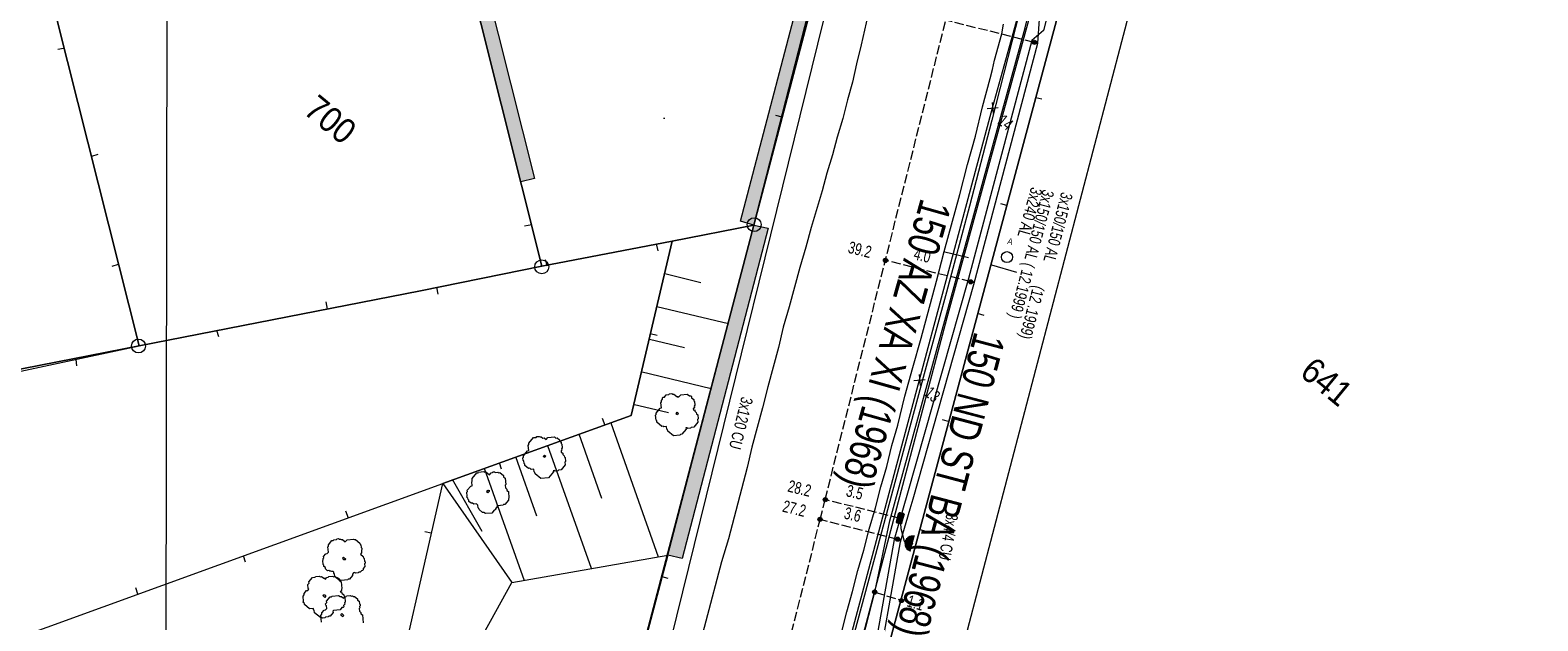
# Model space of a CAD drawing. Header units: metres. Extents: x -740 to 758, y -633 to 854.
# Tile 70 of 256: x -512 to -444, y -40 to -14. Entities that reach past the tile are written whole.
import ezdxf

# ---------------------------------------------------------------- set-up
doc = ezdxf.new("R2010")
doc.units = ezdxf.units.M
doc.header["$MEASUREMENT"] = 0
doc.linetypes.add('416_125', pattern=[0.5408, 0.416, -0.1248])
for name, color, linetype in [('Gas.LOVION', 7, 'Continuous'), ('Gis.LOVION', 7, 'Continuous'), ('Grundkarte.LOVION', 7, 'Continuous'), ('Grundkarte_Text.LOVION', 7, 'Continuous'), ('Strom.LOVION', 7, 'Continuous'), ('StromBemass.LOVION', 7, 'Continuous'), ('Telko.LOVION', 7, 'Continuous'), ('ViewBounds.LOVION', 7, 'Continuous'), ('Wasser.LOVION', 7, 'Continuous')]:
    doc.layers.add(name, color=color, linetype=linetype)
doc.styles.add('ERSTELLTER_STIL_1', font='arial.ttf')

msp = doc.modelspace()

# ---------------------------------------------------------------- hatches: boundary and pattern name
at = {"layer": 'Grundkarte.LOVION', "linetype": 'Continuous', "lineweight": 18}
for points in [[(-479.165, -22.554), (-472.727, 1.987), (-474.621, 4.727), (-475.178, 4.377), (-473.424, 1.859), (-479.773, -22.377)], [(-492.285, -9.886), (-489.581, -20.616), (-488.975, -20.468), (-491.679, -9.738)], [(-482.377, -37.468), (-478.53, -22.698), (-479.165, -22.554), (-483.012, -37.323)]]:
    msp.add_hatch(color=254, dxfattribs=at).paths.add_polyline_path(points)
at = {"layer": 'Strom.LOVION', "linetype": 'Continuous', "lineweight": 13}
for points in [[(-472.702, -35.458), (-472.8, -35.808), (-472.784, -35.821), (-472.811, -35.853), (-472.762, -35.893), (-472.626, -35.924), (-472.568, -35.918), (-472.571, -35.889), (-472.459, -35.523), (-472.446, -35.507), (-472.448, -35.478), (-472.497, -35.438), (-472.617, -35.42), (-472.633, -35.407), (-472.662, -35.41)], [(-472.165, -37.164), (-471.97, -36.436), (-472, -36.439), (-472.016, -36.426), (-472.221, -36.446), (-472.247, -36.478), (-472.276, -36.481), (-472.329, -36.545), (-472.359, -36.548), (-472.372, -36.564), (-472.369, -36.593), (-472.422, -36.657), (-472.419, -36.687), (-472.445, -36.719), (-472.425, -36.924), (-472.409, -36.937), (-472.403, -36.996), (-472.355, -37.035), (-472.352, -37.064), (-472.288, -37.117), (-472.259, -37.114), (-472.195, -37.167)]]:
    msp.add_hatch(color=7, dxfattribs=at).paths.add_polyline_path(points)
at = {"layer": 'StromBemass.LOVION', "linetype": 'Continuous', "lineweight": 13}
for points in [[(-466.551, -14.437), (-466.544, -14.428), (-466.539, -14.417), (-466.534, -14.406), (-466.531, -14.395), (-466.53, -14.383), (-466.53, -14.371), (-466.532, -14.359), (-466.535, -14.348), (-466.539, -14.337), (-466.545, -14.326), (-466.552, -14.317), (-466.56, -14.308), (-466.569, -14.301), (-466.579, -14.294), (-466.59, -14.289), (-466.601, -14.286), (-466.613, -14.283), (-466.625, -14.283), (-466.637, -14.283), (-466.648, -14.286), (-466.66, -14.289), (-466.67, -14.295), (-466.68, -14.301), (-466.69, -14.309), (-466.698, -14.317), (-466.705, -14.327), (-466.71, -14.337), (-466.715, -14.348), (-466.718, -14.36), (-466.719, -14.372), (-466.719, -14.384), (-466.717, -14.395), (-466.714, -14.407), (-466.71, -14.418), (-466.704, -14.428), (-466.697, -14.438), (-466.689, -14.447), (-466.68, -14.454), (-466.67, -14.46), (-466.659, -14.465), (-466.648, -14.469), (-466.636, -14.471), (-466.624, -14.472), (-466.612, -14.471), (-466.601, -14.469), (-466.589, -14.465), (-466.579, -14.46), (-466.569, -14.454), (-466.559, -14.446)], [(-473.217, -24.192), (-473.21, -24.183), (-473.204, -24.172), (-473.2, -24.162), (-473.197, -24.15), (-473.195, -24.139), (-473.195, -24.127), (-473.197, -24.115), (-473.2, -24.104), (-473.204, -24.093), (-473.21, -24.083), (-473.217, -24.073), (-473.225, -24.065), (-473.234, -24.057), (-473.244, -24.051), (-473.255, -24.046), (-473.266, -24.042), (-473.277, -24.04), (-473.289, -24.039), (-473.301, -24.04), (-473.312, -24.042), (-473.323, -24.046), (-473.334, -24.051), (-473.344, -24.057), (-473.353, -24.065), (-473.361, -24.074), (-473.368, -24.083), (-473.373, -24.093), (-473.378, -24.104), (-473.381, -24.116), (-473.382, -24.127), (-473.382, -24.139), (-473.38, -24.151), (-473.378, -24.162), (-473.373, -24.173), (-473.367, -24.183), (-473.361, -24.193), (-473.352, -24.201), (-473.343, -24.209), (-473.333, -24.215), (-473.323, -24.22), (-473.312, -24.224), (-473.3, -24.226), (-473.288, -24.226), (-473.277, -24.226), (-473.265, -24.223), (-473.254, -24.22), (-473.243, -24.215), (-473.234, -24.208), (-473.225, -24.201)], [(-469.401, -25.152), (-469.394, -25.142), (-469.389, -25.132), (-469.385, -25.121), (-469.382, -25.11), (-469.38, -25.098), (-469.38, -25.086), (-469.382, -25.075), (-469.385, -25.063), (-469.389, -25.052), (-469.395, -25.042), (-469.402, -25.033), (-469.41, -25.024), (-469.419, -25.017), (-469.429, -25.011), (-469.439, -25.006), (-469.45, -25.002), (-469.462, -25), (-469.474, -24.999), (-469.485, -25), (-469.497, -25.002), (-469.508, -25.006), (-469.518, -25.011), (-469.528, -25.017), (-469.537, -25.025), (-469.545, -25.033), (-469.552, -25.043), (-469.558, -25.053), (-469.562, -25.064), (-469.565, -25.075), (-469.566, -25.087), (-469.566, -25.099), (-469.565, -25.11), (-469.562, -25.121), (-469.558, -25.132), (-469.552, -25.143), (-469.545, -25.152), (-469.537, -25.161), (-469.528, -25.168), (-469.518, -25.174), (-469.507, -25.179), (-469.496, -25.183), (-469.485, -25.185), (-469.473, -25.186), (-469.461, -25.185), (-469.45, -25.183), (-469.439, -25.179), (-469.428, -25.174), (-469.418, -25.168), (-469.409, -25.16)], [(-475.905, -34.894), (-475.898, -34.885), (-475.893, -34.875), (-475.888, -34.864), (-475.885, -34.852), (-475.884, -34.84), (-475.884, -34.829), (-475.886, -34.817), (-475.889, -34.806), (-475.893, -34.795), (-475.899, -34.784), (-475.906, -34.775), (-475.914, -34.766), (-475.923, -34.759), (-475.933, -34.752), (-475.943, -34.747), (-475.955, -34.744), (-475.966, -34.742), (-475.978, -34.741), (-475.99, -34.742), (-476.001, -34.744), (-476.013, -34.748), (-476.023, -34.753), (-476.033, -34.759), (-476.042, -34.767), (-476.05, -34.775), (-476.057, -34.785), (-476.063, -34.795), (-476.067, -34.806), (-476.07, -34.818), (-476.071, -34.829), (-476.071, -34.841), (-476.07, -34.853), (-476.067, -34.864), (-476.063, -34.875), (-476.057, -34.885), (-476.05, -34.895), (-476.042, -34.904), (-476.033, -34.911), (-476.023, -34.917), (-476.012, -34.922), (-476.001, -34.926), (-475.989, -34.928), (-475.977, -34.929), (-475.966, -34.928), (-475.954, -34.926), (-475.943, -34.922), (-475.932, -34.917), (-475.922, -34.911), (-475.913, -34.903)], [(-476.142, -35.773), (-476.135, -35.763), (-476.13, -35.753), (-476.125, -35.742), (-476.123, -35.731), (-476.121, -35.72), (-476.121, -35.708), (-476.123, -35.697), (-476.126, -35.685), (-476.13, -35.675), (-476.135, -35.665), (-476.142, -35.655), (-476.15, -35.647), (-476.159, -35.64), (-476.169, -35.633), (-476.179, -35.628), (-476.19, -35.625), (-476.202, -35.623), (-476.213, -35.622), (-476.225, -35.623), (-476.236, -35.625), (-476.247, -35.629), (-476.258, -35.634), (-476.267, -35.64), (-476.276, -35.647), (-476.284, -35.656), (-476.291, -35.665), (-476.296, -35.675), (-476.301, -35.686), (-476.303, -35.697), (-476.305, -35.709), (-476.305, -35.72), (-476.303, -35.732), (-476.3, -35.743), (-476.296, -35.754), (-476.29, -35.764), (-476.284, -35.773), (-476.276, -35.781), (-476.267, -35.789), (-476.257, -35.795), (-476.247, -35.8), (-476.236, -35.803), (-476.224, -35.805), (-476.213, -35.806), (-476.201, -35.805), (-476.19, -35.803), (-476.179, -35.8), (-476.168, -35.795), (-476.159, -35.788), (-476.15, -35.781)], [(-472.553, -35.73), (-472.546, -35.721), (-472.541, -35.71), (-472.536, -35.699), (-472.533, -35.687), (-472.532, -35.675), (-472.532, -35.663), (-472.533, -35.652), (-472.536, -35.64), (-472.541, -35.629), (-472.547, -35.618), (-472.554, -35.609), (-472.562, -35.6), (-472.571, -35.592), (-472.581, -35.586), (-472.592, -35.581), (-472.604, -35.577), (-472.615, -35.575), (-472.627, -35.574), (-472.639, -35.575), (-472.651, -35.577), (-472.663, -35.581), (-472.673, -35.586), (-472.683, -35.593), (-472.693, -35.6), (-472.701, -35.609), (-472.708, -35.619), (-472.714, -35.629), (-472.718, -35.641), (-472.721, -35.652), (-472.722, -35.664), (-472.722, -35.676), (-472.721, -35.688), (-472.718, -35.7), (-472.713, -35.711), (-472.708, -35.721), (-472.7, -35.731), (-472.692, -35.74), (-472.683, -35.747), (-472.673, -35.754), (-472.662, -35.759), (-472.651, -35.762), (-472.639, -35.765), (-472.627, -35.765), (-472.615, -35.764), (-472.603, -35.762), (-472.592, -35.758), (-472.581, -35.753), (-472.571, -35.747), (-472.562, -35.739)], [(-472.668, -36.664), (-472.662, -36.654), (-472.656, -36.644), (-472.652, -36.633), (-472.649, -36.622), (-472.647, -36.61), (-472.647, -36.598), (-472.649, -36.586), (-472.652, -36.575), (-472.656, -36.564), (-472.662, -36.553), (-472.669, -36.544), (-472.677, -36.535), (-472.686, -36.528), (-472.696, -36.521), (-472.707, -36.516), (-472.718, -36.513), (-472.73, -36.51), (-472.742, -36.51), (-472.754, -36.511), (-472.765, -36.513), (-472.776, -36.517), (-472.787, -36.522), (-472.797, -36.528), (-472.806, -36.536), (-472.814, -36.544), (-472.821, -36.554), (-472.827, -36.564), (-472.831, -36.575), (-472.834, -36.587), (-472.836, -36.599), (-472.836, -36.61), (-472.834, -36.622), (-472.831, -36.634), (-472.827, -36.645), (-472.821, -36.655), (-472.814, -36.665), (-472.806, -36.673), (-472.797, -36.681), (-472.787, -36.687), (-472.776, -36.692), (-472.765, -36.696), (-472.753, -36.698), (-472.741, -36.699), (-472.729, -36.698), (-472.718, -36.695), (-472.706, -36.692), (-472.696, -36.687), (-472.686, -36.68), (-472.677, -36.673)], [(-473.7, -39.031), (-473.693, -39.022), (-473.687, -39.011), (-473.683, -39), (-473.68, -38.989), (-473.679, -38.977), (-473.679, -38.965), (-473.68, -38.954), (-473.683, -38.942), (-473.687, -38.931), (-473.693, -38.921), (-473.7, -38.911), (-473.708, -38.903), (-473.717, -38.895), (-473.727, -38.889), (-473.738, -38.884), (-473.749, -38.88), (-473.761, -38.878), (-473.773, -38.877), (-473.784, -38.878), (-473.796, -38.88), (-473.807, -38.884), (-473.818, -38.889), (-473.828, -38.896), (-473.837, -38.903), (-473.845, -38.912), (-473.852, -38.921), (-473.858, -38.932), (-473.862, -38.943), (-473.865, -38.954), (-473.866, -38.966), (-473.866, -38.978), (-473.865, -38.989), (-473.862, -39.001), (-473.857, -39.012), (-473.852, -39.022), (-473.845, -39.032), (-473.837, -39.04), (-473.827, -39.048), (-473.817, -39.054), (-473.807, -39.059), (-473.795, -39.063), (-473.784, -39.065), (-473.772, -39.065), (-473.76, -39.065), (-473.749, -39.062), (-473.737, -39.059), (-473.727, -39.054), (-473.717, -39.047), (-473.708, -39.04)], [(-472.501, -39.408), (-472.494, -39.399), (-472.488, -39.389), (-472.484, -39.378), (-472.481, -39.367), (-472.48, -39.355), (-472.48, -39.344), (-472.481, -39.332), (-472.484, -39.321), (-472.489, -39.31), (-472.494, -39.3), (-472.501, -39.291), (-472.509, -39.282), (-472.518, -39.275), (-472.528, -39.269), (-472.538, -39.264), (-472.549, -39.26), (-472.561, -39.258), (-472.572, -39.257), (-472.584, -39.258), (-472.595, -39.26), (-472.606, -39.264), (-472.617, -39.269), (-472.626, -39.275), (-472.635, -39.283), (-472.643, -39.291), (-472.65, -39.3), (-472.655, -39.311), (-472.66, -39.321), (-472.662, -39.333), (-472.664, -39.344), (-472.664, -39.356), (-472.662, -39.367), (-472.659, -39.378), (-472.655, -39.389), (-472.65, -39.399), (-472.643, -39.409), (-472.635, -39.417), (-472.626, -39.424), (-472.616, -39.431), (-472.606, -39.435), (-472.594, -39.439), (-472.583, -39.441), (-472.572, -39.442), (-472.56, -39.441), (-472.549, -39.439), (-472.538, -39.435), (-472.527, -39.43), (-472.517, -39.424), (-472.508, -39.417)]]:
    msp.add_hatch(color=7, dxfattribs=at).paths.add_polyline_path(points)

# ---------------------------------------------------------------- linework, layer by layer
at = {"layer": 'Gas.LOVION', "color": 5, "linetype": 'Continuous', "lineweight": 18}
msp.add_lwpolyline([(-497.516, -140.635), (-496.321, -133.056), (-494.832, -124.103), (-492.381, -110.932), (-489.72, -100.061), (-485.993, -84.062), (-482.878, -73.753), (-479.464, -62.424), (-476.437, -50.912), (-476.108, -49.594), (-475.771, -46.532), (-470.529, -26.689), (-463.97, -2.788), (-464.107, -1.382), (-464.272, -0.601), (-467.443, 20.34), (-469.368, 30.807), (-470.131, 34.988), (-470.255, 35.493)], dxfattribs=at)
at = {"layer": 'Gas.LOVION', "color": 7, "linetype": 'Continuous', "lineweight": 13}
msp.add_lwpolyline([(-483.208, -17.777), (-483.179, -17.774)], dxfattribs=at)
at = {"layer": 'Gis.LOVION', "color": 7, "linetype": 'Continuous', "lineweight": 13}
msp.add_lwpolyline([(-483.208, -17.777), (-483.179, -17.774)], dxfattribs=at)
at = {"layer": 'Grundkarte.LOVION', "color": 8, "linetype": 'Continuous', "lineweight": 18}
for points in [[(-507.816, -132.17), (-496.956, -90.587), (-498.423, -90.996), (-497.678, -88.648), (-496.361, -84.884), (-494.869, -81.102), (-493.663, -77.408), (-492.451, -73.181), (-479.165, -22.554), (-473.267, -0.046), (-472.213, 3.987), (-474.117, 12.875), (-474.589, 14.986), (-486.99, 64.433), (-497.862, 107.615), (-501.852, 123.333)], [(-501.026, -100.65), (-498.423, -90.996), (-496.956, -90.587), (-507.816, -132.17), (-496.956, -90.587), (-498.423, -90.996), (-497.678, -88.648), (-496.361, -84.884), (-494.869, -81.102), (-493.663, -77.408), (-492.451, -73.181), (-479.165, -22.554), (-473.267, -0.046), (-472.213, 3.987), (-474.117, 12.875), (-474.589, 14.986), (-486.99, 64.433)], [(-479.165, -22.554), (-472.897, 1.911), (-474.861, 4.763), (-475.794, 8.869), (-473.441, 9.897), (-474.589, 14.986), (-497.087, 9.299), (-514.91, 4.778), (-531.176, 0.646), (-531.421, -0.176), (-533.377, -12.514), (-535.621, -25.532), (-537.077, -33.92), (-506.655, -27.961)], [(-514.91, 4.778), (-514.095, 1.577), (-506.655, -27.961)], [(-457.827, -7.729), (-458.771, -9.86), (-461.381, -9.17), (-470.357, -43.416), (-465.351, -49.577)], [(-465.271, -12.003), (-475.733, -51.005)], [(-465.271, -12.003), (-475.733, -51.005)], [(-465.271, -12.003), (-475.733, -51.005)], [(-475.733, -51.005), (-465.271, -12.003)], [(-473.995, -12.856), (-474.368, -14.489), (-474.58, -15.337), (-474.766, -16.153), (-474.985, -16.943), (-475.197, -17.791), (-475.442, -18.613), (-475.66, -19.403), (-475.905, -20.225), (-476.123, -21.015), (-476.613, -22.659), (-476.852, -23.539), (-477.117, -24.452), (-477.596, -26.213), (-477.861, -27.125), (-478.068, -28.032), (-478.546, -29.793), (-478.779, -30.732), (-479.257, -32.493), (-479.464, -33.4), (-480.305, -36.586), (-480.618, -37.621), (-482.02, -42.931)], [(-475.487, -41.73), (-475.021, -39.852), (-474.755, -38.94), (-474.522, -38.001), (-474.256, -37.088), (-474.023, -36.149), (-473.731, -35.204), (-473.498, -34.265), (-473.233, -33.353), (-472.999, -32.414), (-472.734, -31.501), (-472.418, -30.199), (-472.07, -28.924), (-471.695, -27.616), (-470.999, -25.065), (-470.656, -23.731), (-469.96, -21.181), (-469.617, -19.847), (-469.269, -18.571), (-468.953, -17.27), (-468.605, -15.994), (-468.496, -15.599), (-468.419, -15.178), (-468.091, -13.993), (-468.014, -13.572)], [(-510.288, -14.69), (-510.027, -14.635)], [(-466.297, -16.921), (-466.569, -16.859)], [(-478.197, -17.641), (-477.925, -17.703)], [(-508.498, -19.392), (-508.785, -19.479)], [(-488.65, -24.397), (-489.581, -20.616)], [(-468.146, -21.594), (-467.874, -21.657)], [(-539.528, -101.961), (-541.036, -95.606), (-541.99, -89.167), (-542.456, -82.592), (-542.511, -75.977), (-542.056, -68.544), (-541.269, -60.575), (-539.832, -50.179), (-537.845, -38.458), (-537.077, -33.92), (-506.655, -27.961), (-494.07, -25.489), (-488.65, -24.397), (-482.82, -23.266), (-479.165, -22.554), (-492.451, -73.181), (-493.663, -77.408), (-494.869, -81.102), (-496.361, -84.884), (-497.678, -88.648), (-498.423, -90.996), (-501.026, -100.65)], [(-489.418, -22.581), (-489.099, -22.52)], [(-495.618, -45.324), (-493.079, -34.111), (-484.657, -31.071), (-482.82, -23.266), (-488.65, -24.397), (-494.07, -25.489), (-506.655, -27.961)], [(-483.456, -23.712), (-483.516, -23.393)], [(-488.503, -24.087), (-488.415, -24.374)], [(-507.862, -24.384), (-507.575, -24.297)], [(-493.286, -25.648), (-493.347, -25.329)], [(-498.306, -25.992), (-498.246, -26.311)], [(-468.868, -26.601), (-469.172, -26.512)], [(-503.089, -27.553), (-503.177, -27.266)], [(-483.499, -27.499), (-483.803, -27.411)], [(-531.515, -62.991), (-535.515, -63.796), (-533.307, -56.457), (-530.777, -47.875), (-520.793, -44.18), (-517.947, -30.365), (-506.655, -27.961)], [(-509.435, -28.853), (-509.464, -28.56)], [(-485.945, -31.197), (-485.826, -31.51)], [(-470.749, -31.248), (-470.445, -31.336)], [(-490.452, -33.47), (-490.539, -33.183)], [(-520.793, -44.18), (-493.079, -34.111)], [(-497.422, -35.333), (-497.303, -35.647)], [(-493.874, -36.257), (-493.602, -36.319)], [(-471.471, -36.254), (-471.743, -36.192)], [(-501.897, -37.633), (-501.984, -37.346)], [(-484.803, -44.09), (-483.012, -37.323)], [(-482.999, -38.357), (-483.271, -38.295)], [(-506.811, -38.764), (-506.724, -39.051)]]:
    msp.add_lwpolyline(points, dxfattribs=at)
at = {"layer": 'Grundkarte.LOVION', "color": 253, "linetype": 'Continuous', "lineweight": 18}
for points in [[(-497.087, 9.299), (-474.589, 14.986), (-474.117, 12.875), (-472.213, 3.987), (-473.267, -0.046), (-479.165, -22.554), (-482.82, -23.266), (-488.65, -24.397), (-492.285, -9.886), (-494.464, -1.203)], [(-494.07, -25.489), (-506.655, -27.961), (-537.077, -33.92), (-535.621, -25.532), (-533.377, -12.514), (-531.421, -0.176), (-532.14, -0.069), (-532.069, 0.411), (-514.91, 4.778), (-497.087, 9.299), (-494.464, -1.203), (-492.285, -9.886), (-488.65, -24.397)]]:
    msp.add_lwpolyline(points, close=True, dxfattribs=at)
at = {"layer": 'Grundkarte.LOVION', "color": 8, "linetype": 'Continuous', "lineweight": 18}
for points in [[(-497.087, 9.299), (-474.589, 14.986), (-474.117, 12.875), (-472.213, 3.987), (-473.267, -0.046), (-479.165, -22.554), (-482.82, -23.266), (-488.65, -24.397), (-492.285, -9.886), (-494.464, -1.203)], [(-494.07, -25.489), (-506.655, -27.961), (-514.91, 4.778), (-497.087, 9.299), (-494.464, -1.203), (-492.285, -9.886), (-488.65, -24.397)], [(-514.91, 4.778), (-506.655, -27.961), (-537.077, -33.92), (-535.621, -25.532), (-533.377, -12.514), (-531.421, -0.176), (-532.14, -0.069), (-532.069, 0.411)]]:
    msp.add_lwpolyline(points, close=True, dxfattribs=at)
at = {"layer": 'Grundkarte.LOVION', "color": 7, "linetype": 'Continuous', "lineweight": 13}
for points in [[(-479.165, -22.554), (-479.773, -22.377), (-473.424, 1.859), (-475.178, 4.377), (-474.621, 4.727), (-472.727, 1.987)], [(-492.285, -9.886), (-491.679, -9.738), (-488.975, -20.468), (-489.581, -20.616)], [(-483.012, -37.323), (-479.165, -22.554), (-482.82, -23.266), (-484.657, -31.071), (-493.079, -34.111), (-489.986, -38.537)], [(-482.377, -37.468), (-483.012, -37.323), (-479.165, -22.554), (-478.53, -22.698)]]:
    msp.add_lwpolyline(points, close=True, dxfattribs=at)
at = {"layer": 'Grundkarte.LOVION', "color": 253, "linetype": 'Continuous', "lineweight": 18}
for points in [[(-475.733, -51.005), (-465.271, -12.003)], [(-539.528, -101.961), (-541.036, -95.606), (-541.99, -89.167), (-542.456, -82.592), (-542.511, -75.977), (-542.056, -68.544), (-541.269, -60.575), (-539.832, -50.179), (-537.845, -38.458), (-537.077, -33.92), (-506.655, -27.961), (-494.07, -25.489), (-488.65, -24.397), (-482.82, -23.266), (-479.165, -22.554), (-492.451, -73.181), (-493.663, -77.408), (-494.869, -81.102), (-496.361, -84.884), (-497.678, -88.648), (-498.423, -90.996), (-501.026, -100.65)], [(-519.785, -55.401), (-509.649, -52.962), (-501.684, -51.001), (-498.371, -50.115), (-497.735, -49.669), (-496.182, -47.714), (-492.939, -43.703), (-491.97, -42.13), (-489.986, -38.537), (-483.012, -37.323), (-484.803, -44.09), (-489.278, -42.458), (-491.767, -46.928), (-494.195, -50.21), (-495.204, -51.372), (-496.289, -52.365), (-498.047, -53.128), (-499.989, -53.525), (-500.85, -55.294), (-505.758, -56.483), (-508.678, -57.153), (-508.782, -56.69), (-530.644, -61.931)]]:
    msp.add_lwpolyline(points, dxfattribs=at)
at = {"layer": 'Grundkarte.LOVION', "color": 7, "linetype": 'Continuous', "lineweight": 13}
for points in [[(-483.208, -17.777), (-483.15, -17.771)], [(-483.151, -24.717), (-481.545, -25.121)], [(-483.508, -26.2), (-480.302, -26.95)], [(-483.839, -27.651), (-482.265, -28.029)], [(-484.229, -29.108), (-481.081, -29.864)], [(-484.56, -30.559), (-482.986, -30.937)], [(-485.571, -31.396), (-483.448, -37.396)], [(-487.001, -31.891), (-485.98, -34.776)], [(-489.827, -32.906), (-488.888, -35.563)], [(-488.398, -32.412), (-486.443, -37.895)], [(-491.225, -33.427), (-489.433, -38.454)], [(-492.654, -33.921), (-491.333, -36.245)]]:
    msp.add_lwpolyline(points, dxfattribs=at)
at = {"layer": 'Grundkarte.LOVION', "color": 9, "linetype": 'Continuous', "lineweight": 18}
for points in [[(-482.209, -31.629), (-482.203, -31.688), (-482.388, -31.913), (-482.446, -31.919), (-482.473, -31.951), (-482.766, -31.979), (-483.023, -31.768), (-483.028, -31.709), (-483.061, -31.683), (-483.072, -31.566), (-483.189, -31.577), (-483.221, -31.551), (-483.28, -31.557), (-483.505, -31.372), (-483.51, -31.313), (-483.543, -31.287), (-483.566, -31.053), (-483.539, -31.02), (-483.545, -30.962), (-483.36, -30.737), (-483.301, -30.731), (-483.324, -30.497), (-483.298, -30.465), (-483.304, -30.406), (-483.251, -30.342), (-483.256, -30.283), (-483.23, -30.251), (-483.172, -30.246), (-483.092, -30.149), (-482.975, -30.138), (-482.949, -30.106), (-482.832, -30.094), (-482.8, -30.121), (-482.741, -30.115), (-482.612, -30.221), (-482.554, -30.215), (-482.58, -30.247), (-482.522, -30.241), (-482.442, -30.145), (-482.15, -30.116), (-482.053, -30.195), (-481.995, -30.19), (-481.963, -30.216), (-481.957, -30.275), (-481.86, -30.354), (-481.855, -30.412), (-481.823, -30.439), (-481.805, -30.615), (-481.832, -30.647), (-481.826, -30.705), (-481.879, -30.769), (-481.873, -30.828), (-481.815, -30.822), (-481.809, -30.881), (-481.745, -30.934), (-481.739, -30.992), (-481.675, -31.045), (-481.657, -31.221), (-481.684, -31.253), (-481.672, -31.37), (-481.857, -31.595), (-481.974, -31.606), (-482.001, -31.639), (-482.118, -31.65), (-482.15, -31.624)], [(-482.564, -31.014), (-482.591, -31.046), (-482.655, -30.993), (-482.629, -30.961), (-482.602, -30.929), (-482.538, -30.982)], [(-488.14, -33.539), (-488.134, -33.598), (-488.346, -33.855), (-488.697, -33.889), (-488.954, -33.678), (-488.96, -33.619), (-488.992, -33.593), (-489.003, -33.476), (-489.12, -33.487), (-489.185, -33.434), (-489.243, -33.44), (-489.404, -33.308), (-489.41, -33.25), (-489.442, -33.223), (-489.453, -33.106), (-489.485, -33.08), (-489.497, -32.963), (-489.47, -32.93), (-489.476, -32.872), (-489.291, -32.647), (-489.233, -32.641), (-489.256, -32.407), (-489.229, -32.375), (-489.235, -32.316), (-489.024, -32.059), (-488.907, -32.048), (-488.88, -32.016), (-488.763, -32.004), (-488.731, -32.031), (-488.672, -32.025), (-488.608, -32.078), (-488.549, -32.072), (-488.453, -32.151), (-488.374, -32.055), (-488.081, -32.026), (-488.017, -32.079), (-487.958, -32.073), (-487.862, -32.152), (-487.856, -32.211), (-487.792, -32.264), (-487.786, -32.322), (-487.754, -32.349), (-487.737, -32.524), (-487.763, -32.557), (-487.757, -32.615), (-487.784, -32.647), (-487.778, -32.706), (-487.714, -32.759), (-487.708, -32.817), (-487.644, -32.87), (-487.638, -32.929), (-487.606, -32.955), (-487.589, -33.131), (-487.615, -33.163), (-487.604, -33.28), (-487.789, -33.505), (-487.906, -33.516), (-487.932, -33.548), (-488.049, -33.56), (-488.081, -33.533)], [(-488.496, -32.924), (-488.522, -32.956), (-488.586, -32.903), (-488.56, -32.871), (-488.534, -32.839), (-488.469, -32.892)], [(-490.649, -35.085), (-490.643, -35.144), (-490.722, -35.24), (-490.717, -35.298), (-490.775, -35.304), (-490.881, -35.433), (-491.174, -35.461), (-491.238, -35.409), (-491.296, -35.414), (-491.457, -35.282), (-491.463, -35.224), (-491.495, -35.197), (-491.507, -35.08), (-491.571, -35.027), (-491.688, -35.039), (-491.752, -34.986), (-491.811, -34.992), (-491.907, -34.912), (-491.913, -34.854), (-491.945, -34.827), (-491.951, -34.769), (-492.015, -34.716), (-491.989, -34.684), (-492.006, -34.508), (-491.979, -34.476), (-491.985, -34.418), (-491.827, -34.225), (-491.768, -34.219), (-491.785, -34.043), (-491.759, -34.011), (-491.77, -33.894), (-491.559, -33.637), (-491.5, -33.631), (-491.474, -33.599), (-491.24, -33.576), (-491.208, -33.603), (-491.149, -33.597), (-490.988, -33.729), (-490.909, -33.633), (-490.851, -33.627), (-490.824, -33.595), (-490.766, -33.589), (-490.733, -33.615), (-490.616, -33.604), (-490.584, -33.63), (-490.526, -33.625), (-490.365, -33.757), (-490.359, -33.815), (-490.295, -33.868), (-490.266, -34.161), (-490.293, -34.193), (-490.281, -34.31), (-490.217, -34.363), (-490.211, -34.422), (-490.147, -34.474), (-490.118, -34.767), (-490.145, -34.799), (-490.139, -34.858), (-490.298, -35.051), (-490.356, -35.056), (-490.383, -35.088), (-490.617, -35.111)], [(-491.031, -34.502), (-491.057, -34.534), (-491.122, -34.481), (-491.095, -34.449), (-491.069, -34.417), (-491.037, -34.443), (-491.01, -34.411), (-491.005, -34.47)], [(-497.063, -38.106), (-497.116, -38.17), (-497.11, -38.229), (-497.242, -38.39), (-497.3, -38.395), (-497.327, -38.427), (-497.62, -38.456), (-497.652, -38.43), (-497.71, -38.435), (-497.903, -38.277), (-497.915, -38.16), (-497.947, -38.133), (-497.952, -38.075), (-497.985, -38.048), (-498.043, -38.054), (-498.075, -38.028), (-498.134, -38.033), (-498.166, -38.007), (-498.225, -38.013), (-498.321, -37.934), (-498.327, -37.875), (-498.391, -37.822), (-498.397, -37.764), (-498.429, -37.737), (-498.446, -37.562), (-498.42, -37.529), (-498.425, -37.471), (-498.399, -37.439), (-498.405, -37.38), (-498.299, -37.252), (-498.24, -37.246), (-498.188, -37.182), (-498.21, -36.947), (-498.184, -36.915), (-498.19, -36.857), (-498.031, -36.664), (-497.973, -36.658), (-497.946, -36.626), (-497.829, -36.615), (-497.803, -36.582), (-497.744, -36.577), (-497.712, -36.603), (-497.654, -36.597), (-497.621, -36.624), (-497.563, -36.618), (-497.434, -36.724), (-497.355, -36.627), (-497.062, -36.599), (-497.03, -36.625), (-496.972, -36.619), (-496.779, -36.778), (-496.773, -36.836), (-496.741, -36.863), (-496.729, -36.98), (-496.697, -37.006), (-496.692, -37.065), (-496.718, -37.097), (-496.707, -37.214), (-496.759, -37.278), (-496.631, -37.384), (-496.625, -37.443), (-496.593, -37.469), (-496.582, -37.586), (-496.549, -37.613), (-496.544, -37.671), (-496.57, -37.703), (-496.559, -37.82), (-496.638, -37.917), (-496.632, -37.975), (-496.659, -38.007), (-496.717, -38.013), (-496.77, -38.077), (-496.829, -38.083), (-496.855, -38.115), (-496.972, -38.127), (-497.004, -38.1)], [(-497.445, -37.523), (-497.503, -37.528), (-497.536, -37.502), (-497.541, -37.444), (-497.515, -37.411), (-497.418, -37.491)], [(-497.962, -39.79), (-497.989, -39.822), (-497.983, -39.881), (-498.115, -40.041), (-498.173, -40.047), (-498.2, -40.079), (-498.317, -40.091), (-498.343, -40.123), (-498.46, -40.134), (-498.493, -40.108), (-498.551, -40.114), (-498.808, -39.902), (-498.82, -39.785), (-498.852, -39.759), (-498.858, -39.7), (-499.033, -39.717), (-499.258, -39.533), (-499.264, -39.474), (-499.328, -39.421), (-499.302, -39.389), (-499.325, -39.155), (-499.272, -39.091), (-499.278, -39.032), (-499.172, -38.903), (-499.113, -38.898), (-499.061, -38.833), (-499.093, -38.807), (-499.11, -38.631), (-499.057, -38.567), (-499.063, -38.509), (-498.904, -38.316), (-498.787, -38.304), (-498.761, -38.272), (-498.585, -38.255), (-498.553, -38.281), (-498.494, -38.276), (-498.398, -38.355), (-498.339, -38.349), (-498.334, -38.408), (-498.254, -38.311), (-498.196, -38.306), (-498.169, -38.273), (-497.994, -38.256), (-497.962, -38.283), (-497.903, -38.277), (-497.839, -38.33), (-497.78, -38.324), (-497.716, -38.377), (-497.71, -38.435), (-497.614, -38.515), (-497.585, -38.807), (-497.612, -38.84), (-497.606, -38.898), (-497.659, -38.962), (-497.6, -38.957), (-497.595, -39.015), (-497.498, -39.094), (-497.492, -39.153), (-497.46, -39.179), (-497.437, -39.414), (-497.464, -39.446), (-497.458, -39.504), (-497.511, -39.569), (-497.505, -39.627), (-497.532, -39.659), (-497.59, -39.665), (-497.669, -39.761)], [(-498.318, -39.175), (-498.344, -39.207), (-498.441, -39.127), (-498.414, -39.095), (-498.356, -39.09), (-498.324, -39.116)], [(-497.524, -40.043), (-497.55, -40.075), (-497.614, -40.022), (-497.62, -39.963), (-497.594, -39.931), (-497.497, -40.011)]]:
    msp.add_lwpolyline(points, close=True, dxfattribs=at)
msp.add_lwpolyline([(-498.502, -40.316), (-498.53, -40.023), (-498.478, -39.959), (-498.483, -39.9), (-498.378, -39.772), (-498.319, -39.766), (-498.266, -39.702), (-498.278, -39.584), (-498.31, -39.558), (-498.316, -39.499), (-498.263, -39.435), (-498.269, -39.377), (-498.11, -39.184), (-498.051, -39.178), (-498.025, -39.146), (-497.732, -39.117), (-497.668, -39.17), (-497.609, -39.164), (-497.513, -39.244), (-497.46, -39.179), (-497.402, -39.174), (-497.375, -39.142), (-497.2, -39.124), (-497.167, -39.151), (-497.109, -39.145), (-497.077, -39.171), (-497.018, -39.166), (-496.89, -39.271), (-496.884, -39.33), (-496.82, -39.383), (-496.808, -39.5), (-496.776, -39.526), (-496.77, -39.585), (-496.797, -39.617), (-496.791, -39.676), (-496.817, -39.708), (-496.806, -39.825), (-496.742, -39.878), (-496.736, -39.936), (-496.672, -39.989), (-496.637, -40.34)], dxfattribs=at)
for centre, radius in [((-479.156, -22.534), 0.311), ((-488.652, -24.42), 0.313), ((-506.679, -27.962), 0.311)]:
    msp.add_circle(centre, radius, dxfattribs=at)
at = {"layer": 'Strom.LOVION', "color": 1, "linetype": 'Continuous', "lineweight": 18}
for points in [[(-475.244, -45.431), (-474.296, -41.067), (-473.762, -38.976), (-473.099, -35.778), (-467.038, -13.728), (-465.17, -6.082), (-465.028, -4.96), (-464.706, -1.914), (-465.484, 7.261), (-465.381, 8.468), (-466.927, 14.908), (-467.228, 16.179), (-467.092, 16.902), (-466.79, 17.596), (-467.891, 22.055), (-469.187, 26.081), (-469.052, 28.636), (-472.051, 41.17), (-471.97, 42.153), (-476.574, 62.038), (-480.433, 78.079), (-482.281, 84.74), (-487.904, 107.938), (-492.439, 124.401)], [(-473.586, -4.038), (-474.128, -5.451), (-474.747, -8.038), (-483.675, -44.29), (-491.771, -75.302), (-493.233, -80.455), (-495.955, -84.652), (-497.192, -88.024), (-501.668, -105.722), (-502.719, -110.243)]]:
    msp.add_lwpolyline(points, dxfattribs=at)
at = {"layer": 'Strom.LOVION', "color": 5, "linetype": 'Continuous', "lineweight": 18}
for points in [[(-472.056, -34.804), (-469.344, -25.214), (-466.469, -14.411), (-466.396, -13.34), (-465.908, -11.075), (-465.63, -9.689), (-464.346, -5.44), (-464.054, -4.495), (-463.636, -1.366), (-463.538, -0.1), (-463.599, 0.219), (-465.125, 7.208), (-465.873, 9.115), (-468.547, 20.602), (-469.211, 23.463), (-468.393, 28.094), (-468.675, 29.618), (-468.286, 30.78), (-468.414, 31.477), (-470.064, 38.379), (-470.7, 40.652), (-470.627, 41.265), (-462.966, 43.477)], [(-480.07, -62.114), (-478.4, -55.921), (-476.303, -53.337), (-473.79, -43.367), (-472.608, -36.72), (-472.176, -35.244), (-472.056, -34.804)]]:
    msp.add_lwpolyline(points, dxfattribs=at)
at = {"layer": 'Strom.LOVION', "color": 150, "linetype": 'Continuous', "lineweight": 18}
for points in [[(-465.833, -12.295), (-466.228, -13.855), (-466.747, -14.29), (-469.577, -24.941), (-472.337, -34.654), (-472.636, -35.674), (-472.899, -36.615), (-474.092, -43.308), (-476.197, -51.701), (-476.568, -53.2), (-478.668, -55.755), (-479.779, -59.957), (-480.345, -62.023), (-482.234, -69.005), (-482.45, -69.824), (-486.213, -83.936), (-487.134, -87.513), (-488.226, -91.758), (-491.362, -104.419)], [(-472.636, -35.674), (-472.606, -36.129), (-472.448, -36.69), (-472.066, -36.815)]]:
    msp.add_lwpolyline(points, dxfattribs=at)
at = {"layer": 'Strom.LOVION', "color": 7, "linetype": 'Continuous', "lineweight": 13}
msp.add_lwpolyline([(-483.208, -17.777), (-483.179, -17.774)], dxfattribs=at)
msp.add_lwpolyline([(-472.702, -35.458), (-472.662, -35.41), (-472.633, -35.407), (-472.617, -35.42), (-472.497, -35.438), (-472.448, -35.478), (-472.446, -35.507), (-472.459, -35.523), (-472.571, -35.889), (-472.568, -35.918), (-472.626, -35.924), (-472.762, -35.893), (-472.811, -35.853), (-472.784, -35.821), (-472.8, -35.808)], close=True, dxfattribs=at)
at = {"layer": 'StromBemass.LOVION', "color": 7, "linetype": '416_125', "lineweight": 13}
for points in [[(-482.859, -62.165), (-482.159, -59.348), (-481.103, -55.181), (-480.353, -52.27), (-479.985, -50.741), (-479.92, -50.499), (-479.646, -49.378), (-477.88, -42.349), (-476.207, -35.727), (-475.984, -34.833), (-470.046, -11.229), (-469.528, -9.124), (-469.198, -4.333), (-469.186, -4.155), (-468.976, -1.016), (-468.959, -0.734), (-468.898, 0.455), (-468.88, 0.575), (-468.564, 5.054), (-468.386, 7.465), (-468.268, 9.28), (-468.184, 10.692), (-467.633, 18.504), (-467.623, 18.549)], [(-466.634, -14.383), (-470.604, -13.382)], [(-469.459, -25.092), (-473.277, -24.135)], [(-472.636, -35.674), (-475.984, -34.833)], [(-472.736, -36.614), (-476.207, -35.727)], [(-473.762, -38.976), (-472.574, -39.332)]]:
    msp.add_lwpolyline(points, dxfattribs=at)
at = {"layer": 'StromBemass.LOVION', "color": 7, "linetype": 'Continuous', "lineweight": 13}
msp.add_lwpolyline([(-483.208, -17.777), (-483.179, -17.774)], dxfattribs=at)
for centre, radius in [((-466.625, -14.377), 0.0947), ((-473.289, -24.133), 0.0935), ((-469.473, -25.092), 0.0932), ((-475.978, -34.835), 0.0939), ((-476.213, -35.714), 0.092), ((-472.627, -35.67), 0.0955), ((-472.741, -36.604), 0.0944), ((-473.772, -38.971), 0.094), ((-472.572, -39.35), 0.0922)]:
    msp.add_circle(centre, radius, dxfattribs=at)
at = {"layer": 'Telko.LOVION', "color": 1, "linetype": 'Continuous', "lineweight": 18}
msp.add_lwpolyline([(-490.877, -106.514), (-488.262, -92.752), (-486.754, -86.56), (-482.73, -71.344), (-481.224, -65.123), (-479.22, -57.509), (-478.058, -52.918), (-477.23, -49.748), (-475.162, -42.186), (-471.765, -29.47), (-468.505, -17.314), (-466.342, -9.507), (-465.186, -6.527), (-463.785, -3.316), (-457.499, 1.155), (-449.522, 2.704), (-440.203, 3.068), (-439.089, 1.803), (-431.586, -0.73), (-423.326, -3.587), (-418.222, -8.186), (-409.98, -7.691)], dxfattribs=at)
at = {"layer": 'Telko.LOVION', "color": 7, "linetype": 'Continuous', "lineweight": 13}
for points in [[(-468.739, -17.337), (-468.242, -17.289)], [(-468.515, -17.064), (-468.466, -17.562)], [(-483.208, -17.777), (-483.179, -17.774)], [(-470.64, -23.745), (-469.581, -23.996)], [(-468.543, -24.338), (-467.433, -24.658)], [(-472.012, -29.509), (-471.515, -29.461)], [(-471.788, -29.236), (-471.739, -29.734)]]:
    msp.add_lwpolyline(points, dxfattribs=at)
msp.add_circle((-467.856, -23.986), 0.247, dxfattribs=at)
at = {"layer": 'ViewBounds.LOVION', "color": 1, "linetype": 'Continuous', "lineweight": 18}
msp.add_lwpolyline([(528.379, 238.399), (527.852, -123.837), (-505.561, -122.336), (-505.035, 239.901)], close=True, dxfattribs=at)
at = {"layer": 'Wasser.LOVION', "color": 150, "linetype": 'Continuous', "lineweight": 18}
msp.add_lwpolyline([(-466.585, -10.196), (-468.525, -17.863), (-469.525, -21.7), (-470.566, -25.555), (-471.554, -29.213), (-472.595, -33.069), (-473.624, -36.908), (-474.666, -40.763)], dxfattribs=at)
at = {"layer": 'Wasser.LOVION', "color": 7, "linetype": 'Continuous', "lineweight": 13}
msp.add_lwpolyline([(-483.208, -17.777), (-483.179, -17.774)], dxfattribs=at)

# ---------------------------------------------------------------- texts
at = {"layer": 'Gas.LOVION', "color": 5, "linetype": 'Continuous', "lineweight": 18, "insert": (-469.711, -27.169), "char_height": 1.42279, "attachment_point": 7, "rotation": 255.17909, "style": 'ERSTELLTER_STIL_1'}
msp.add_mtext('{\\A1;\\W0.72102x;150 ND ST BA (1968)}', dxfattribs=at)
at = {"layer": 'Grundkarte_Text.LOVION', "color": 7, "linetype": 'Continuous', "lineweight": 13, "char_height": 1.12432, "attachment_point": 7, "rotation": 320.58413, "style": 'ERSTELLTER_STIL_1'}
for s, insert in [('{\\A1;\\W0.89449x;700}', (-499.368, -17.532)), ('{\\A1;\\W0.89449x;641}', (-454.83, -29.259))]:
    msp.add_mtext(s, dxfattribs=dict(at, insert=insert))
at = {"layer": 'Strom.LOVION', "color": 1, "linetype": 'Continuous', "lineweight": 18, "char_height": 0.53354, "attachment_point": 7, "style": 'ERSTELLTER_STIL_1'}
for s, insert, rotation in [('{\\A1;\\W0.72505x;3x240 AL}', (-466.779, -20.826), 254.24617), ('{\\A1;\\W0.71558x;(12 .1999)}', (-466.839, -25.179), 255.24522), ('{\\A1;\\W0.71558x;3x120 CU}', (-479.728, -30.199), 256.24549)]:
    msp.add_mtext(s, dxfattribs=dict(at, insert=insert, rotation=rotation))
at = {"layer": 'Strom.LOVION', "color": 150, "linetype": 'Continuous', "lineweight": 18, "char_height": 0.53354, "attachment_point": 7, "style": 'ERSTELLTER_STIL_1'}
for s, insert, rotation in [('{\\A1;\\W0.70401x;3x150/150 AL ( 12.1999 ) }', (-466.408, -20.891), 255.24522), ('{\\A1;\\W0.67087x;3x4/4 CU }', (-470.567, -35.437), 260.24638)]:
    msp.add_mtext(s, dxfattribs=dict(at, insert=insert, rotation=rotation))
at = {"layer": 'Strom.LOVION', "color": 5, "linetype": 'Continuous', "lineweight": 18, "insert": (-465.427, -21.048), "char_height": 0.53354, "attachment_point": 7, "rotation": 255.24522, "style": 'ERSTELLTER_STIL_1'}
msp.add_mtext('{\\A1;\\W0.69469x;3x150/150 AL }', dxfattribs=at)
at = {"layer": 'StromBemass.LOVION', "color": 7, "linetype": 'Continuous', "lineweight": 13, "attachment_point": 7, "style": 'ERSTELLTER_STIL_1'}
for s, insert, char_height, rotation in [('{\\A1;\\W0.71559x;39.2}', (-474.998, -23.793), 0.53354, 346.24446), ('{\\A1;\\W0.71557x;4.0}', (-472.063, -24.083), 0.53355, 346.24497), ('{\\A1;\\W0.71557x;28.2}', (-477.695, -34.474), 0.53355, 346.2448), ('{\\A1;\\W0.71559x;3.5}', (-475.085, -34.681), 0.53354, 346.24463), ('{\\A1;\\W0.71559x;27.2}', (-477.927, -35.366), 0.53354, 346.24446), ('{\\A1;\\W0.71559x;3.6}', (-475.178, -35.68), 0.53354, 346.24463), ('{\\A1;\\W0.71558x;1.1}', (-472.37, -39.598), 0.53354, 343.24492)]:
    msp.add_mtext(s, dxfattribs=dict(at, insert=insert, char_height=char_height, rotation=rotation))
at = {"layer": 'Telko.LOVION', "color": 250, "linetype": 'Continuous', "lineweight": 18, "char_height": 0.53354, "attachment_point": 7, "rotation": 320.58397, "style": 'ERSTELLTER_STIL_1'}
for s, insert in [('{\\A1;\\W0.71558x;14}', (-468.315, -17.979)), ('{\\A1;\\W0.71558x;13}', (-471.586, -30.148))]:
    msp.add_mtext(s, dxfattribs=dict(at, insert=insert))
at = {"layer": 'Telko.LOVION', "color": 7, "linetype": 'Continuous', "lineweight": 13, "insert": (-467.858, -23.388), "char_height": 0.28512, "attachment_point": 7, "rotation": 344.68958, "style": 'ERSTELLTER_STIL_1'}
msp.add_mtext('{\\A1;\\W0.71030x;A}', dxfattribs=at)
at = {"layer": 'Wasser.LOVION', "color": 150, "linetype": 'Continuous', "lineweight": 18, "insert": (-472.111, -21.194), "char_height": 1.42279, "attachment_point": 7, "rotation": 254.24466, "style": 'ERSTELLTER_STIL_1'}
msp.add_mtext('{\\A1;\\W0.72425x;150 AZ XA XI (1968)}', dxfattribs=at)

doc.saveas('drawing.dxf')
